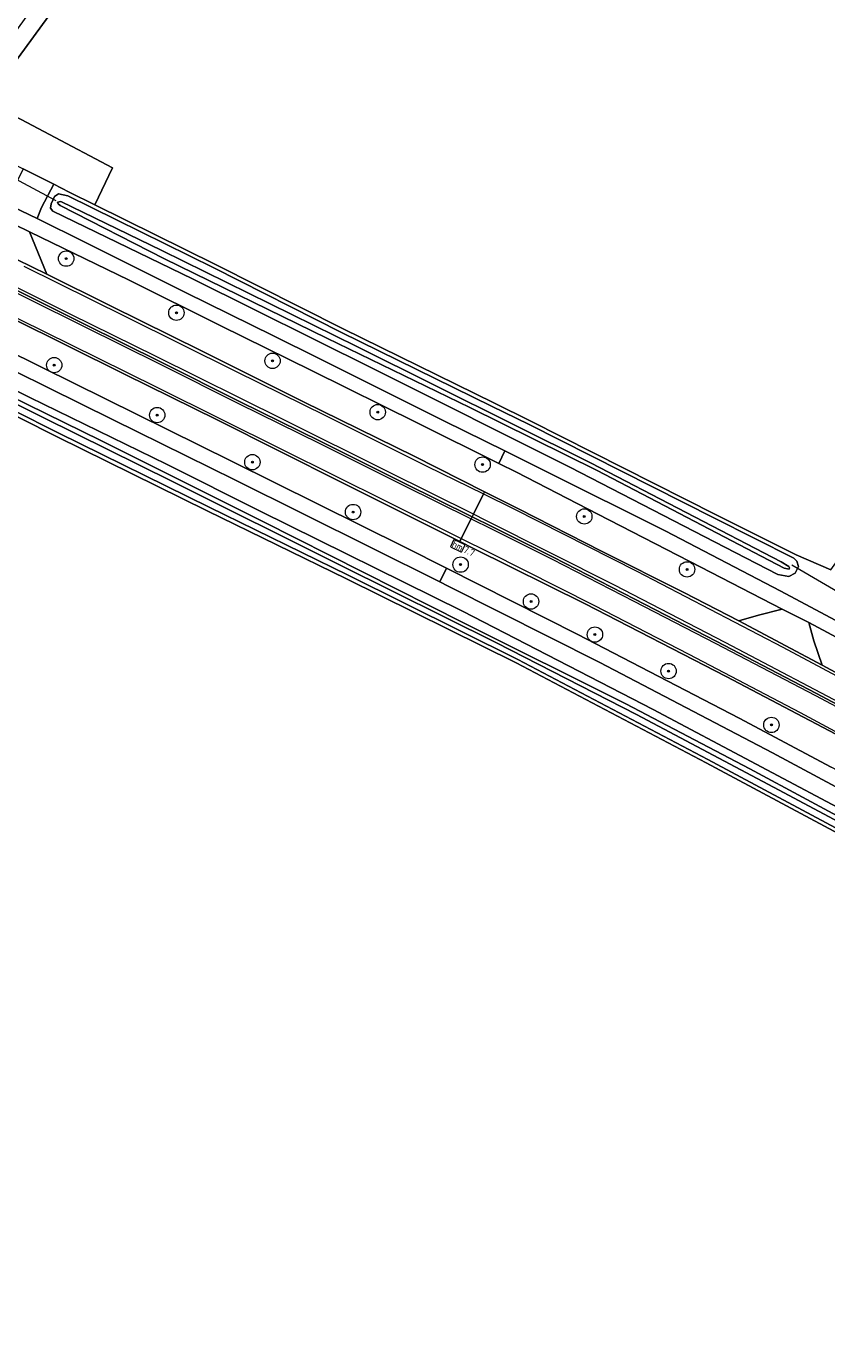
# Model space of a CAD drawing. Header units: metres. Extents: x 178952 to 185583, y 415201 to 419317.
# Tile 117 of 165: x 183869 to 183973, y 415959 to 416131. Entities that reach past the tile are written whole.
import ezdxf
from ezdxf.enums import TextEntityAlignment as Align

# ---------------------------------------------------------------- set-up
doc = ezdxf.new("R2010")
doc.units = ezdxf.units.M
for name, color, linetype, lineweight in [('B-WE-AM-AS_WEG-T18', 1, 'Continuous', 18), ('B-WE-VW-HECTOMETRERING-S', 7, 'Continuous', 25), ('B-XX-GR-BOOM-S', 90, 'Continuous', 25), ('B-XX-KW-KUNSTWERK_DUIKER-G', 252, 'Continuous', 18), ('B-XX-OG-TERREIN_CULTUURSCHEIDING-GV', 253, 'Continuous', 18), ('B-XX-OG-TERREIN_ONBEGROEID-GV', 253, 'Continuous', 18), ('B-XX-OG-WATER_SLOOT-GV', 253, 'Continuous', 18), ('B-XX-OG-WEG-GV', 253, 'Continuous', 18), ('B-XX-VW-MARKERING-G', 253, 'Continuous', 18)]:
    doc.layers.add(name, color=color, linetype=linetype, lineweight=lineweight)
doc.styles.add('NLCS-ISO', font='NLCS-ISO.ttf')
doc.styles.add('NLCS-ISO-M500-T18', font='NLCS-ISO.ttf', dxfattribs={"height": 0.9})

# ---------------------------------------------------------------- blocks, each defined once
blk = doc.blocks.new('SGR-BOOM_01-SO')
at = {"linetype": 'ByBlock', "lineweight": 18}
h = blk.add_hatch(color=0, dxfattribs=at)
h.dxf.hatch_style = 1
edge = h.paths.add_edge_path()
edge.add_arc((0, 0), 0.25, 0, 360)
at = {"color": 0, "linetype": 'ByBlock', "lineweight": 18}
for radius in [2, 0.25]:
    blk.add_circle((0, 0), radius, dxfattribs=at)
blk = doc.blocks.new('SVW-HECTOMETERPAAL-SO')
at = {"lineweight": 18}
blk.add_lwpolyline([(-0.71, -0.52), (0.71, -0.52, 0.414214), (0.8, -0.44), (0.8, 0.44, 0.414214), (0.71, 0.52), (-0.71, 0.52, 0.414214), (-0.8, 0.44), (-0.8, -0.44, 0.414214)], format="xyb", close=True, dxfattribs=at)
at = {"lineweight": 18, "style": 'NLCS-ISO'}
blk.add_text('hm', height=0.9, dxfattribs=at).set_placement((0, 0), align=Align.MIDDLE_CENTER)

msp = doc.modelspace()

# ---------------------------------------------------------------- linework, layer by layer
at = {"layer": 'B-XX-KW-KUNSTWERK_DUIKER-G'}
for points in [[(183873.133, 416108.242), (183871.909, 416108.901), (183868.955, 416110.493), (183866.78, 416111.665)], [(183968.912, 416060.87), (183977.138, 416056.09)]]:
    msp.add_lwpolyline(points, dxfattribs=at)
at = {"layer": 'B-XX-OG-TERREIN_CULTUURSCHEIDING-GV'}
for points in [[(183907.707, 416180.933), (183864.044, 416121.19), (183880.472, 416112.532), (183878.177, 416107.726), (183893.872, 416099.961), (183910.508, 416091.566), (183930.118, 416081.942), (183934.917, 416079.587), (183959.05, 416067.402), (183969.462, 416062.176), (183973.991, 416060.222), (184057.764, 416177.521)], [(183983.606, 416021.286), (183957.745, 416035.132), (183933.017, 416048.131), (183910.933, 416059.082), (183892.818, 416067.926), (183873.265, 416077.544), (183849.079, 416089.704)], [(183983.606, 416021.286), (183957.745, 416035.132), (183933.017, 416048.131), (183910.933, 416059.082), (183892.818, 416067.926), (183873.265, 416077.544), (183849.079, 416089.704)], [(183983.606, 416021.286), (183957.745, 416035.132), (183933.017, 416048.131), (183910.933, 416059.082), (183892.818, 416067.926), (183873.265, 416077.544), (183849.079, 416089.704)]]:
    msp.add_lwpolyline(points, dxfattribs=at)
at = {"layer": 'B-XX-OG-TERREIN_ONBEGROEID-GV'}
msp.add_lwpolyline([(183864.044, 416121.19), (183907.707, 416180.933), (183997.466, 416305.442), (183996.71, 416306.333), (183995.351, 416307.408), (183865.603, 416127.182), (183866.402, 416126.54), (183863.268, 416121.922), (183861.762, 416121.846), (183859.156, 416118.227), (183858.51, 416117.368), (183867.027, 416113.304), (183868.836, 416112.395), (183872.841, 416110.381), (183874.835, 416109.379), (183878.177, 416107.726), (183880.472, 416112.532)], close=True, dxfattribs=at)
at = {"layer": 'B-XX-OG-WATER_SLOOT-GV'}
for points in [[(183910.286, 416091.119), (183893.649, 416099.514), (183874.669, 416108.903), (183873.466, 416109.163), (183872.934, 416108.776), (183872.489, 416107.82), (183872.398, 416107.276), (183872.699, 416106.905), (183890.902, 416098.105), (183914.628, 416086.296), (183940.003, 416073.571), (183964.301, 416061.066), (183967.06, 416059.624), (183968.508, 416059.388), (183969.35, 416059.789), (183969.751, 416060.648), (183969.557, 416061.363), (183969.163, 416061.766), (183958.825, 416066.955), (183934.695, 416079.139), (183929.812, 416081.536)], [(183886.907, 416101.758), (183912.27, 416089.274), (183942.794, 416074.123), (183967.501, 416061.283), (183968.503, 416060.687), (183968.614, 416060.483), (183968.538, 416060.336), (183967.92, 416060.45), (183943.54, 416073.139), (183926.994, 416081.338), (183908.382, 416090.389), (183887.26, 416100.698), (183873.654, 416107.642), (183873.393, 416107.821), (183873.298, 416108.078), (183873.741, 416108.149)], [(183886.907, 416101.758), (183873.741, 416108.149), (183873.298, 416108.078), (183873.393, 416107.821), (183873.654, 416107.642), (183887.26, 416100.698), (183908.382, 416090.389), (183926.994, 416081.338), (183943.54, 416073.139), (183967.92, 416060.45), (183968.538, 416060.336), (183968.614, 416060.483), (183968.503, 416060.687), (183967.501, 416061.283), (183942.794, 416074.123), (183912.27, 416089.274)]]:
    msp.add_lwpolyline(points, close=True, dxfattribs=at)
for points in [[(183977.66, 416027.853), (183950.863, 416042.076), (183926.015, 416054.849), (183899.705, 416067.862), (183887.504, 416073.964), (183869.705, 416082.663), (183849.677, 416092.61)], [(183977.66, 416027.853), (183950.863, 416042.076), (183926.015, 416054.849), (183899.705, 416067.862), (183887.504, 416073.964), (183869.705, 416082.663), (183849.677, 416092.61)], [(183849.303, 416090.151), (183873.487, 416077.992), (183893.038, 416068.375), (183911.153, 416059.531), (183933.245, 416048.577), (183957.979, 416035.574), (183983.844, 416021.726)], [(183849.303, 416090.151), (183873.487, 416077.992), (183893.038, 416068.375), (183911.153, 416059.531), (183933.245, 416048.577), (183957.979, 416035.574), (183983.844, 416021.726)], [(183982.137, 416023.632), (183967.27, 416031.558), (183948.674, 416041.433), (183930.466, 416050.725), (183910.177, 416060.812), (183888.208, 416071.748), (183871.553, 416079.984), (183860.476, 416085.505)], [(183860.476, 416085.505), (183871.553, 416079.984), (183888.208, 416071.748), (183910.177, 416060.812), (183930.466, 416050.725), (183948.674, 416041.433), (183967.27, 416031.558), (183982.137, 416023.632)], [(183982.137, 416023.632), (183967.27, 416031.558), (183948.674, 416041.433), (183930.466, 416050.725), (183910.177, 416060.812), (183888.208, 416071.748), (183871.553, 416079.984), (183860.476, 416085.505)], [(183860.476, 416085.505), (183871.553, 416079.984), (183888.208, 416071.748), (183910.177, 416060.812), (183930.466, 416050.725), (183948.674, 416041.433), (183967.27, 416031.558), (183982.137, 416023.632)], [(183864.577, 416084.099), (183878.954, 416077.063), (183900.042, 416066.509), (183926.172, 416053.35), (183947.298, 416042.796), (183963.435, 416034.353), (183985.683, 416022.365)], [(183985.683, 416022.365), (183963.435, 416034.353), (183947.298, 416042.796), (183926.172, 416053.35), (183900.042, 416066.509), (183878.954, 416077.063), (183864.577, 416084.099)], [(183864.577, 416084.099), (183878.954, 416077.063), (183900.042, 416066.509), (183926.172, 416053.35), (183947.298, 416042.796), (183963.435, 416034.353), (183985.683, 416022.365)], [(183985.683, 416022.365), (183963.435, 416034.353), (183947.298, 416042.796), (183926.172, 416053.35), (183900.042, 416066.509), (183878.954, 416077.063), (183864.577, 416084.099)]]:
    msp.add_lwpolyline(points, dxfattribs=at)
at = {"layer": 'B-XX-OG-WEG-GV'}
for points in [[(183870.654, 416105.919), (183866.504, 416107.949), (183856.592, 416112.797), (183841.921, 416120.114), (183841.098, 416118.451), (183842.061, 416117.978), (183854.695, 416111.631), (183865.718, 416106.116), (183869.692, 416104.184), (183882.663, 416097.927), (183894.593, 416091.984), (183906.361, 416086.177), (183920.22, 416079.298), (183930.743, 416074.08), (183931.553, 416075.706), (183923.707, 416079.581), (183907.277, 416087.775), (183901.452, 416090.656), (183889.961, 416096.323), (183876.977, 416102.805)], [(183871.931, 416098.711), (183860.181, 416104.422), (183850.039, 416109.441), (183840.871, 416114.028), (183839.294, 416114.802), (183839.157, 416114.524), (183837.859, 416111.9), (183837.695, 416111.569), (183840.781, 416110.047), (183851.504, 416104.711), (183862.652, 416099.243), (183876.828, 416092.187), (183886.809, 416087.238), (183897.074, 416082.108), (183907.496, 416076.968), (183918.443, 416071.517), (183927.282, 416067.135), (183927.449, 416067.472), (183928.76, 416070.101), (183928.908, 416070.398), (183919.724, 416075.012), (183905.32, 416082.102), (183892.054, 416088.719), (183880.22, 416094.559)], [(183837.695, 416111.569), (183837.562, 416111.3), (183836.286, 416108.717), (183836.14, 416108.422), (183841.4, 416105.796), (183867.265, 416093.004), (183882.027, 416085.696), (183894.115, 416079.75), (183910.34, 416071.615), (183925.677, 416063.917), (183925.866, 416064.295), (183927.148, 416066.867), (183927.282, 416067.135), (183918.443, 416071.517), (183907.496, 416076.968), (183897.074, 416082.108), (183886.809, 416087.238), (183876.828, 416092.187), (183862.652, 416099.243), (183851.504, 416104.711), (183840.781, 416110.047)], [(183872.841, 416110.381), (183868.836, 416112.395), (183867.96, 416110.623), (183866.504, 416107.949), (183870.654, 416105.919), (183871.233, 416107.361)], [(183872.398, 416107.276), (183872.489, 416107.82), (183872.934, 416108.776), (183873.466, 416109.163), (183874.669, 416108.903), (183893.649, 416099.514), (183910.286, 416091.119), (183929.812, 416081.536), (183934.695, 416079.139), (183958.825, 416066.955), (183969.163, 416061.766), (183969.557, 416061.363), (183969.751, 416060.648), (183969.35, 416059.789), (183968.508, 416059.388), (183967.06, 416059.624), (183964.301, 416061.066), (183940.003, 416073.571), (183914.628, 416086.296), (183890.902, 416098.105), (183872.699, 416106.905)], [(183869.692, 416104.184), (183865.718, 416106.116), (183860.181, 416104.422), (183871.931, 416098.711)], [(183834.376, 416104.854), (183833.503, 416103.089), (183835.675, 416102.012), (183859.315, 416090.238), (183880.558, 416079.756), (183896.377, 416071.944), (183923.065, 416058.677), (183923.945, 416060.442), (183918.514, 416063.179), (183895.974, 416074.354), (183871.315, 416086.548), (183840.296, 416101.915)], [(183869.692, 416104.184), (183871.931, 416098.711), (183880.22, 416094.559), (183892.054, 416088.719), (183905.32, 416082.102), (183919.724, 416075.012), (183928.908, 416070.398), (183933.418, 416068.132), (183944.146, 416062.682), (183954.843, 416057.3), (183961.979, 416053.606), (183964.543, 416054.331), (183967.63, 416055.133), (183957.055, 416060.578), (183943.637, 416067.464), (183933.041, 416072.94), (183930.743, 416074.08), (183920.22, 416079.298), (183906.361, 416086.177), (183894.593, 416091.984), (183882.663, 416097.927)], [(183931.553, 416075.706), (183930.743, 416074.08), (183933.041, 416072.94), (183943.637, 416067.464), (183957.055, 416060.578), (183967.63, 416055.133), (183971.12, 416053.371), (183981.945, 416047.564), (183994.847, 416040.521), (184007.863, 416033.437), (184019.423, 416027.039), (184020.318, 416028.621), (184012.948, 416032.777), (183995.574, 416042.373), (183981.682, 416049.88), (183967.446, 416057.457), (183952.407, 416065.302), (183937.03, 416073.001)], [(183927.282, 416067.135), (183927.148, 416066.867), (183925.866, 416064.295), (183925.677, 416063.917), (183927.467, 416063.019), (183942.017, 416055.825), (183960.356, 416046.359), (183976.271, 416037.993), (183984.28, 416033.655), (183998.231, 416025.998), (184009.059, 416019.962), (184013.886, 416017.243), (184014.071, 416017.57), (184015.49, 416020.081), (184015.638, 416020.342), (184006.758, 416025.364), (183990.843, 416034.078), (183980.274, 416039.796), (183972.124, 416044.134), (183959.041, 416050.954), (183948.483, 416056.422), (183937.835, 416061.882), (183929.921, 416065.827)], [(183923.945, 416060.442), (183923.065, 416058.677), (183924.185, 416058.12), (183943.896, 416048.165), (183966.373, 416036.426), (183988.213, 416024.74), (184003.798, 416016.135), (184010.969, 416012.083), (184011.934, 416013.791), (184002.863, 416018.899), (183984.29, 416029.171), (183974.039, 416034.585), (183962.034, 416040.926), (183941.043, 416051.826)], [(183971.12, 416053.371), (183967.63, 416055.133), (183964.543, 416054.331), (183961.979, 416053.606), (183972.865, 416047.845), (183971.781, 416051.016)], [(183971.12, 416053.371), (183971.781, 416051.016), (183972.865, 416047.845), (183980.732, 416043.565), (183985.911, 416040.794), (183999.374, 416033.481), (184009.666, 416027.812), (184017.374, 416023.413), (184027.205, 416017.802), (184030.075, 416018.61), (184032.893, 416019.373), (184021.679, 416025.791), (184019.423, 416027.039), (184007.863, 416033.437), (183994.847, 416040.521), (183981.945, 416047.564)]]:
    msp.add_lwpolyline(points, close=True, dxfattribs=at)
for points in [[(183973.991, 416060.222), (183969.462, 416062.176), (183959.05, 416067.402), (183934.917, 416079.587), (183930.118, 416081.942), (183910.508, 416091.566), (183893.872, 416099.961), (183878.177, 416107.726), (183874.835, 416109.379), (183872.841, 416110.381), (183871.233, 416107.361), (183870.654, 416105.919), (183876.977, 416102.805), (183889.961, 416096.323), (183901.452, 416090.656), (183907.277, 416087.775), (183923.707, 416079.581), (183931.553, 416075.706), (183937.03, 416073.001), (183952.407, 416065.302), (183967.446, 416057.457), (183981.682, 416049.88)], [(183840.296, 416101.915), (183871.315, 416086.548), (183895.974, 416074.354), (183918.514, 416063.179), (183923.945, 416060.442), (183941.043, 416051.826), (183962.034, 416040.926), (183974.039, 416034.585)], [(183840.296, 416101.915), (183871.315, 416086.548), (183895.974, 416074.354), (183918.514, 416063.179), (183923.945, 416060.442), (183941.043, 416051.826), (183962.034, 416040.926), (183974.039, 416034.585)], [(183849.677, 416092.61), (183869.705, 416082.663), (183887.504, 416073.964), (183899.705, 416067.862), (183926.015, 416054.849), (183950.863, 416042.076), (183977.66, 416027.853)], [(183849.677, 416092.61), (183869.705, 416082.663), (183887.504, 416073.964), (183899.705, 416067.862), (183926.015, 416054.849), (183950.863, 416042.076), (183977.66, 416027.853)], [(183976.271, 416037.993), (183960.356, 416046.359), (183942.017, 416055.825), (183927.467, 416063.019), (183925.677, 416063.917), (183910.34, 416071.615), (183894.115, 416079.75), (183882.027, 416085.696), (183867.265, 416093.004)], [(183976.271, 416037.993), (183960.356, 416046.359), (183942.017, 416055.825), (183927.467, 416063.019), (183925.677, 416063.917), (183910.34, 416071.615), (183894.115, 416079.75), (183882.027, 416085.696), (183867.265, 416093.004)], [(183983.844, 416021.726), (183957.979, 416035.574), (183933.245, 416048.577), (183911.153, 416059.531), (183893.038, 416068.375), (183873.487, 416077.992), (183849.303, 416090.151)], [(183983.844, 416021.726), (183957.979, 416035.574), (183933.245, 416048.577), (183911.153, 416059.531), (183893.038, 416068.375), (183873.487, 416077.992), (183849.303, 416090.151)], [(183988.213, 416024.74), (183966.373, 416036.426), (183943.896, 416048.165), (183924.185, 416058.12), (183923.065, 416058.677), (183896.377, 416071.944), (183880.558, 416079.756), (183859.315, 416090.238)], [(183988.213, 416024.74), (183966.373, 416036.426), (183943.896, 416048.165), (183924.185, 416058.12), (183923.065, 416058.677), (183896.377, 416071.944), (183880.558, 416079.756), (183859.315, 416090.238)], [(183849.079, 416089.704), (183873.265, 416077.544), (183892.818, 416067.926), (183910.933, 416059.082), (183933.017, 416048.131), (183957.745, 416035.132), (183983.606, 416021.286)], [(183849.079, 416089.704), (183873.265, 416077.544), (183892.818, 416067.926), (183910.933, 416059.082), (183933.017, 416048.131), (183957.745, 416035.132), (183983.606, 416021.286)], [(183980.732, 416043.565), (183972.865, 416047.845), (183961.979, 416053.606), (183954.843, 416057.3), (183944.146, 416062.682), (183933.418, 416068.132), (183928.908, 416070.398), (183928.76, 416070.101), (183927.449, 416067.472), (183927.282, 416067.135), (183929.921, 416065.827), (183937.835, 416061.882), (183948.483, 416056.422), (183959.041, 416050.954), (183972.124, 416044.134), (183980.274, 416039.796)]]:
    msp.add_lwpolyline(points, dxfattribs=at)
at = {"layer": 'B-XX-VW-MARKERING-G'}
for points in [[(184113.24, 415962.143), (184101.71, 415969.446), (184099.105, 415971.095), (184085.145, 415979.76), (184071.918, 415987.878), (184054.06, 415998.59), (184040.736, 416006.407), (184025.56, 416015.139), (184015.823, 416020.67), (184012.002, 416022.84), (183998.749, 416030.193), (183980.494, 416040.09), (183977.685, 416041.592), (183960.233, 416050.766), (183945.82, 416058.238), (183929.09, 416066.657), (183927.449, 416067.472), (183916.352, 416072.985), (183902.682, 416079.796), (183886.073, 416088.015), (183875.039, 416093.436), (183862.418, 416099.719)], [(184113.24, 415962.143), (184101.71, 415969.446), (184099.105, 415971.095), (184085.145, 415979.76), (184071.918, 415987.878), (184054.06, 415998.59), (184040.736, 416006.407), (184025.56, 416015.139), (184015.823, 416020.67), (184012.002, 416022.84), (183998.749, 416030.193), (183980.494, 416040.09), (183977.685, 416041.592), (183960.233, 416050.766), (183945.82, 416058.238), (183929.09, 416066.657), (183927.449, 416067.472), (183916.352, 416072.985), (183902.682, 416079.796), (183886.073, 416088.015), (183875.039, 416093.436), (183862.418, 416099.719)], [(183862.519, 416098.974), (183876.695, 416091.918), (183886.675, 416086.969), (183896.941, 416081.839), (183907.362, 416076.699), (183918.309, 416071.248), (183927.148, 416066.867), (183929.787, 416065.559), (183937.699, 416061.614), (183948.346, 416056.156), (183958.903, 416050.688), (183971.984, 416043.869), (183980.131, 416039.533)], [(183862.519, 416098.974), (183876.695, 416091.918), (183886.675, 416086.969), (183896.941, 416081.839), (183907.362, 416076.699), (183918.309, 416071.248), (183927.148, 416066.867), (183929.787, 416065.559), (183937.699, 416061.614), (183948.346, 416056.156), (183958.903, 416050.688), (183971.984, 416043.869), (183980.131, 416039.533)], [(183868.932, 416099.739), (183882.158, 416093.183), (183896.565, 416086.022), (183908.204, 416080.306), (183921.403, 416073.717), (183928.76, 416070.101), (183932.692, 416068.169), (183948.741, 416060.044), (183967.714, 416050.191), (183983.729, 416041.649), (184000.029, 416032.812), (184010.441, 416027.042), (184017.252, 416023.197), (184023.345, 416019.758), (184039.034, 416010.755), (184052.32, 416003.019), (184065.234, 415995.295), (184081.291, 415985.551), (184096.688, 415976.04), (184103.246, 415971.897), (184112.148, 415966.272)], [(183868.932, 416099.739), (183882.158, 416093.183), (183896.565, 416086.022), (183908.204, 416080.306), (183921.403, 416073.717), (183928.76, 416070.101), (183932.692, 416068.169), (183948.741, 416060.044), (183967.714, 416050.191), (183983.729, 416041.649), (184000.029, 416032.812), (184010.441, 416027.042), (184017.252, 416023.197), (184023.345, 416019.758), (184039.034, 416010.755), (184052.32, 416003.019), (184065.234, 415995.295), (184081.291, 415985.551), (184096.688, 415976.04), (184103.246, 415971.897), (184112.148, 415966.272)], [(183864.862, 416094.552), (183878.511, 416087.791), (183886.325, 416083.946), (183902.562, 416075.889), (183916.199, 416069.109), (183925.866, 416064.295), (183929.447, 416062.511), (183943.132, 416055.629), (183955.477, 416049.27), (183969.99, 416041.665), (183980.239, 416036.189), (183990.882, 416030.444), (184001.522, 416024.608), (184014.071, 416017.57), (184014.672, 416017.233), (184022.712, 416012.665), (184033.463, 416006.509), (184046.107, 415999.132), (184059.417, 415991.245), (184075.107, 415981.776), (184087.884, 415973.854), (184099.843, 415966.466), (184100.941, 415965.788), (184111.115, 415959.323)], [(183864.862, 416094.552), (183878.511, 416087.791), (183886.325, 416083.946), (183902.562, 416075.889), (183916.199, 416069.109), (183925.866, 416064.295), (183929.447, 416062.511), (183943.132, 416055.629), (183955.477, 416049.27), (183969.99, 416041.665), (183980.239, 416036.189), (183990.882, 416030.444), (184001.522, 416024.608), (184014.071, 416017.57), (184014.672, 416017.233), (184022.712, 416012.665), (184033.463, 416006.509), (184046.107, 415999.132), (184059.417, 415991.245), (184075.107, 415981.776), (184087.884, 415973.854), (184099.843, 415966.466), (184100.941, 415965.788), (184111.115, 415959.323)]]:
    msp.add_lwpolyline(points, dxfattribs=at)

# ---------------------------------------------------------------- block references
at = {"layer": 'B-WE-VW-HECTOMETRERING-S', "rotation": 334.1367493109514}
msp.add_blockref('SVW-HECTOMETERPAAL-SO', (183925.405, 416063.359, 10.343), dxfattribs=at)
at = {"layer": 'B-XX-GR-BOOM-S', "xscale": 0.5, "yscale": 0.5, "zscale": 0.5}
for p in [(183874.442, 416100.713), (183888.791, 416093.678), (183901.306, 416087.421), (183872.886, 416086.863), (183914.994, 416080.739), (183886.295, 416080.367), (183898.681, 416074.237), (183928.648, 416073.922), (183911.788, 416067.752), (183941.887, 416067.176), (183925.785, 416060.911), (183955.257, 416060.293), (183934.951, 416056.118), (183943.273, 416051.814), (183952.855, 416047.064), (183966.236, 416040.058)]:
    msp.add_blockref('SGR-BOOM_01-SO', p, dxfattribs=at)

# ---------------------------------------------------------------- texts
at = {"layer": 'B-WE-AM-AS_WEG-T18', "style": 'NLCS-ISO-M500-T18'}
msp.add_text('7.7', height=0.9, rotation=334.13675, dxfattribs=at).set_placement((183926.893, 416062.647), align=Align.MIDDLE)

doc.saveas('drawing.dxf')
